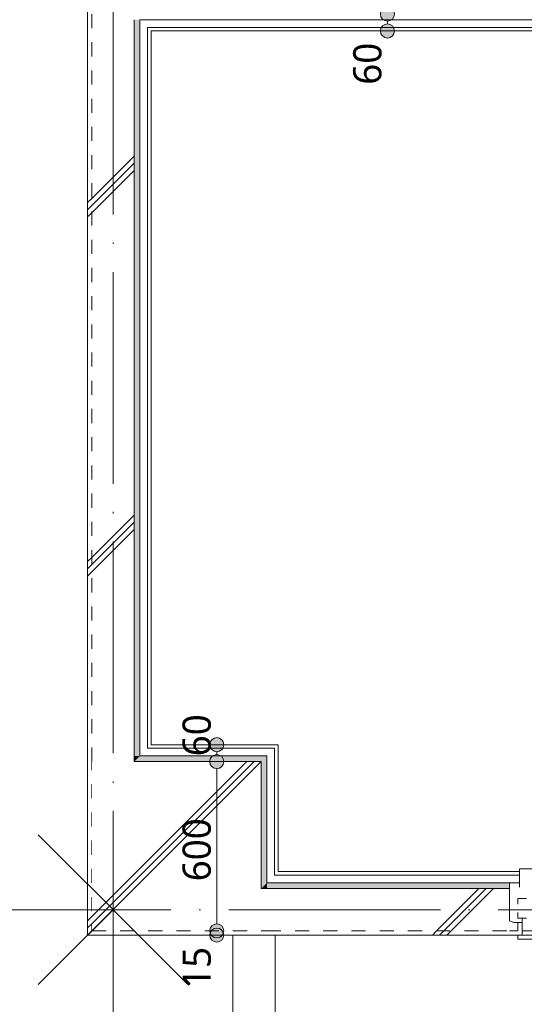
# Model space of a CAD drawing. Header units: millimetres. Extents: x 0 to 841, y 0 to 1188.
# Tile 55 of 98: x 482 to 517, y 920 to 990. Entities that reach past the tile are written whole.
import ezdxf
from ezdxf.xclip import XClip

# ---------------------------------------------------------------- set-up
doc = ezdxf.new("R2010")
doc.units = ezdxf.units.MM
doc.header["$MEASUREMENT"] = 0
doc.header["$XCLIPFRAME"] = 0
for name, pattern in [('Wipeout_Contour', [1000, 0, -1000]), ('通り芯', [19, 15, -2, 0, -2]), ('陰線', [4, 3, -1]), ('ＪＷ点線１', [2, 1, -1])]:
    doc.linetypes.add(name, pattern=pattern)
for name, color, linetype, lineweight in [('Archicad窓_ペン_番号__23', 7, 'Continuous', 15), ('壁-躯体_ペン_番号__141', 7, 'Continuous', 15), ('壁-間仕切り_ペン_番号__141', 7, 'Continuous', 15), ('室名.★_ペン_番号__46', 7, 'Continuous', 13), ('寸法_ペン_番号__45', 7, 'Continuous', 13), ('寸法_ペン_番号__46', 7, 'Continuous', 13), ('柱_ペン_番号__141', 7, 'Continuous', 15), ('解答用紙_1_01_3基準線（鎖線）_ペン_番号__1', 7, 'Continuous', 18), ('通り芯_ペン_番号__139', 8, 'Continuous', 5)]:
    doc.layers.add(name, color=color, linetype=linetype, lineweight=lineweight)
for name, color, linetype, lineweight, true_color in [('Archicad窓_ペン_番号__63', 251, 'Continuous', 5, 0x6a6a6a), ('ゾーン_ペン_番号__74', 251, 'Continuous', 5, 0x6a6a6a), ('壁-躯体_ペン_番号__161', 251, 'Continuous', 5, 0x6a6a6a), ('壁-躯体_ペン_番号__169', 253, 'Continuous', 5, 0xaaaaaa), ('壁-躯体_ペン_番号__174', 253, 'Continuous', 5, 0xaaaaaa), ('壁-躯体_ペン_番号__87', 251, 'Continuous', 5, 0x6a6a6a), ('壁-間仕切り_ペン_番号__161', 251, 'Continuous', 5, 0x6a6a6a), ('寸法_ペン_番号__85', 251, 'Continuous', 5, 0x6a6a6a), ('床_ペン_番号__89', 251, 'Continuous', 5, 0x6a6a6a), ('床_ペン_番号__90', 251, 'Continuous', 5, 0x6a6a6a), ('柱_ペン_番号__169', 253, 'Continuous', 5, 0xaaaaaa)]:
    doc.layers.add(name, color=color, linetype=linetype, lineweight=lineweight, true_color=true_color)
for name, color, linetype in [('EV.★', 7, 'Continuous'), ('壁-躯体', 7, 'Continuous'), ('壁-間仕切り', 7, 'Continuous'), ('寸法', 7, 'Continuous'), ('床', 7, 'Continuous'), ('柱', 7, 'Continuous')]:
    doc.layers.add(name, color=color, linetype=linetype)
doc.styles.add('GENERATED_STYLE_1', font='meiryo.ttc')
pattern_1 = [(45, (488.263, 926.959), (-12.728, 12.728), []), (45, (488.008, 927.213), (-12.728, 12.728), []), (45, (487.753, 927.468), (-12.728, 12.728), [])]

# ---------------------------------------------------------------- blocks, each defined once
blk = doc.blocks.new('*X31')
at = {"layer": '壁-躯体_ペン_番号__174', "linetype": 'Continuous', "lineweight": 5, "true_color": 0xaaaaaa}
blk.add_hatch(color=253, dxfattribs=at).paths.add_polyline_path([(489.763, 937.459), (498.763, 937.459), (499.163, 937.859), (490.163, 937.859)])
blk = doc.blocks.new('*X32')
at = {"layer": '壁-躯体_ペン_番号__174', "linetype": 'Continuous', "lineweight": 5, "true_color": 0xaaaaaa}
blk.add_hatch(color=253, dxfattribs=at).paths.add_polyline_path([(489.763, 937.459), (490.163, 937.859), (489.763, 937.859)])
blk = doc.blocks.new('*X33')
at = {"layer": '壁-躯体_ペン_番号__174', "linetype": 'Continuous', "lineweight": 5, "true_color": 0xaaaaaa}
blk.add_hatch(color=253, dxfattribs=at).paths.add_polyline_path([(489.763, 937.459), (498.763, 937.459), (499.163, 937.859), (490.163, 937.859)])
blk = doc.blocks.new('*X34')
at = {"layer": '壁-躯体_ペン_番号__174', "linetype": 'Continuous', "lineweight": 5, "true_color": 0xaaaaaa}
blk.add_hatch(color=253, dxfattribs=at).paths.add_polyline_path([(489.763, 937.459), (490.163, 937.859), (489.763, 937.859)])
blk = doc.blocks.new('*X35')
at = {"layer": '壁-躯体_ペン_番号__174', "linetype": 'Continuous', "lineweight": 5, "true_color": 0xaaaaaa}
blk.add_hatch(color=253, dxfattribs=at).paths.add_polyline_path([(489.763, 990.059), (489.763, 937.859), (490.163, 937.859), (490.163, 990.059)])
blk = doc.blocks.new('*X77')
at = {"layer": '壁-躯体_ペン_番号__174', "linetype": 'Continuous', "lineweight": 5, "true_color": 0xaaaaaa}
blk.add_hatch(color=253, dxfattribs=at).paths.add_polyline_path([(499.163, 928.859), (498.763, 928.459), (499.163, 928.459)])
blk = doc.blocks.new('*X78')
at = {"layer": '壁-躯体_ペン_番号__174', "linetype": 'Continuous', "lineweight": 5, "true_color": 0xaaaaaa}
blk.add_hatch(color=253, dxfattribs=at).paths.add_polyline_path([(498.763, 937.459), (498.763, 928.459), (499.163, 928.859), (499.163, 937.859)])
blk = doc.blocks.new('*X79')
at = {"layer": '壁-躯体_ペン_番号__174', "linetype": 'Continuous', "lineweight": 5, "true_color": 0xaaaaaa}
blk.add_hatch(color=253, dxfattribs=at).paths.add_polyline_path([(499.163, 928.859), (499.163, 928.459), (516.363, 928.459), (516.363, 928.859)])
blk = doc.blocks.new('図面_6_6', base_point=(598.263, 1001.922))
at = {"layer": '床_ペン_番号__90', "color": 251, "linetype": '陰線', "lineweight": 5, "true_color": 0x6a6a6a, "flags": 128}
for points in [[(496.763, 925.459), (496.763, 895.759)], [(496.763, 925.459), (715.763, 925.459)]]:
    blk.add_lwpolyline(points, dxfattribs=at)
at = {"layer": '寸法_ペン_番号__46', "color": 7, "linetype": 'Continuous', "lineweight": 13, "insert": (495.217, 921.346), "char_height": 2, "width": 3.31252, "attachment_point": 7, "rotation": 90, "style": 'GENERATED_STYLE_1'}
blk.add_mtext('\\A1;{\\pql;\\fMeiryo|b0|i0|c128|p0;\\W1.000000;15}', dxfattribs=at)
at = {"color": 254, "linetype": 'Wipeout_Contour', "lineweight": 0, "ltscale": 4226.559867}
blk.add_wipeout([(486.763, 937.459), (486.763, 937.859), (486.463, 937.859), (486.463, 937.759)], dxfattribs=at).dxf.layer = '壁-躯体'
at = {"color": 254, "linetype": 'Wipeout_Contour', "lineweight": 0, "ltscale": 22881.22973}
blk.add_wipeout([(488.263, 926.959), (582.263, 926.959), (724.263, 926.959), (724.263, 969.859), (709.263, 969.859), (709.263, 976.959), (724.263, 976.959), (724.263, 1021.959), (686.663, 1021.959), (686.663, 1062.859), (655.963, 1062.859), (655.963, 1094.959), (636.763, 1094.959), (636.763, 1078.959), (614.963, 1078.959), (614.963, 1061.059), (582.263, 1061.059), (582.263, 991.959), (488.263, 991.959)], dxfattribs=at).dxf.layer = '床'
at = {"layer": '壁-躯体_ペン_番号__169', "linetype": 'Continuous', "lineweight": 5, "true_color": 0xaaaaaa}
h = blk.add_hatch(dxfattribs=at)
h.set_pattern_fill('コンクリート_構造2_0006', color=253, style=0, pattern_type=2)
h.set_pattern_definition(pattern_1)
h.paths.add_polyline_path([(486.763, 937.459), (486.763, 937.859), (486.463, 937.859), (486.463, 937.759)])
at = {"layer": 'Archicad窓_ペン_番号__23', "color": 7, "linetype": 'Continuous', "lineweight": 15}
for p, q in [((517.563, 927.759), (516.963, 927.759)), ((516.963, 927.759), (516.963, 927.359))]:
    blk.add_line(p, q, dxfattribs=at)
at = {"layer": '床_ペン_番号__89', "color": 251, "linetype": 'Continuous', "lineweight": 5, "true_color": 0x6a6a6a, "flags": 128}
blk.add_lwpolyline([(488.263, 926.959), (582.263, 926.959), (724.263, 926.959), (724.263, 969.859), (709.263, 969.859), (709.263, 976.959), (724.263, 976.959), (724.263, 1021.959), (686.663, 1021.959), (686.663, 1062.859), (655.963, 1062.859), (655.963, 1094.959), (636.763, 1094.959), (636.763, 1078.959), (614.963, 1078.959), (614.963, 1061.059), (582.263, 1061.059), (582.263, 991.959), (488.263, 991.959)], close=True, dxfattribs=at)
at = {"layer": '室名.★_ペン_番号__46', "color": 7, "linetype": 'Continuous', "lineweight": 13, "insert": (534.57, 960.738), "char_height": 3, "attachment_point": 2, "style": 'GENERATED_STYLE_1'}
blk.add_mtext('\\A1;{\\pqc;\\pt0,920;\\fMeiryo|b0|i0|c128|p0;\\W1.000000;洋室\\fMeiryo|b0|i0|c128|p0;\\W1.000000;\\A1{\\H.66x;\\S^  ;}\\fMeiryo|b0|i0|c128|p0;\\W1.000000;\\fMeiryo|b0|i0|c128|p0;\\W1.000000;\\A1{\\H.66x;\\S^  ;}\\fMeiryo|b0|i0|c128|p0;\\W1.000000;\\fMeiryo|b0|i0|c128|p0;\\W1.000000;\\fMeiryo|b0|i0|c128|p0;\\W1.000000;\\fMeiryo|b0|i0|c128|p0;\\W1.000000;\\fMeiryo|b0|i0|c128|p0;\\W1.000000;\\fMeiryo|b0|i0|c128|p0;\\W1.000000;\\fMeiryo|b0|i0|c128|p0;\\W1.000000;\\A1{\\H.66x;\\S^  ;}\\fMeiryo|b0|i0|c128|p0;\\W1.000000;\\fMeiryo|b0|i0|c128|p0;\\W1.000000;\\A1{\\H.66x;\\S^  ;}\\fMeiryo|b0|i0|c128|p0;\\W1.000000;\\fMeiryo|b0|i0|c128|p0;\\W1.000000;\\fMeiryo|b0|i0|c128|p0;\\W1.000000;\\fMeiryo|b0|i0|c128|p0;\\W1.000000;\\fMeiryo|b0|i0|c128|p0;\\W1.000000;\\fMeiryo|b0|i0|c128|p0;\\W1.000000;\\fMeiryo|b0|i0|c128|p0;\\W1.000000;\\A1{\\H.66x;\\S^  ;}\\fMeiryo|b0|i0|c128|p0;\\W1.000000;\\fMeiryo|b0|i0|c128|p0;\\W1.000000;\\A1{\\H.66x;\\S^  ;}\\fMeiryo|b0|i0|c128|p0;\\W1.000000;\\fMeiryo|b0|i0|c128|p0;\\W1.000000;\\fMeiryo|b0|i0|c128|p0;\\W1.000000;\\fMeiryo|b0|i0|c128|p0;\\W1.000000;\\fMeiryo|b0|i0|c128|p0;\\W1.000000;\\fMeiryo|b0|i0|c128|p0;\\W1.000000;\\fMeiryo|b0|i0|c128|p0;\\W1.000000;\\A1{\\H.66x;\\S^  ;}\\fMeiryo|b0|i0|c128|p0;\\W1.000000;\\fMeiryo|b0|i0|c128|p0;\\W1.000000;\\A1{\\H.66x;\\S^  ;}\\fMeiryo|b0|i0|c128|p0;\\W1.000000;\\fMeiryo|b0|i0|c128|p0;\\W1.000000;\\fMeiryo|b0|i0|c128|p0;\\W1.000000;\\fMeiryo|b0|i0|c128|p0;\\W1.000000;\\fMeiryo|b0|i0|c128|p0;\\W1.000000;\\fMeiryo|b0|i0|c128|p0;\\W1.000000;\\fMeiryo|b0|i0|c128|p0;\\W1.000000;\\A1{\\H.66x;\\S^  ;}\\fMeiryo|b0|i0|c128|p0;\\W1.000000;\\fMeiryo|b0|i0|c128|p0;\\W1.000000;\\A1{\\H.66x;\\S^  ;}\\fMeiryo|b0|i0|c128|p0;\\W1.000000;\\fMeiryo|b0|i0|c128|p0;\\W1.000000;\\fMeiryo|b0|i0|c128|p0;\\W1.000000;\\fMeiryo|b0|i0|c128|p0;\\W1.000000;\\fMeiryo|b0|i0|c128|p0;\\W1.000000;\\fMeiryo|b0|i0|c128|p0;\\W1.000000;\\fMeiryo|b0|i0|c128|p0;\\W1.000000;\\fMeiryo|b0|i0|c128|p0;\\W1.000000;}', dxfattribs=at)
at = {"layer": '寸法_ペン_番号__46', "color": 7, "linetype": 'Continuous', "lineweight": 13, "insert": (507.314, 985.446), "char_height": 2, "width": 3.31252, "attachment_point": 7, "rotation": 90, "style": 'GENERATED_STYLE_1'}
blk.add_mtext('\\A1;{\\pql;\\fMeiryo|b0|i0|c128|p0;\\W1.000000;60}', dxfattribs=at)
at = {"color": 254, "linetype": 'Wipeout_Contour', "lineweight": 0, "ltscale": 6439.080496}
blk.add_wipeout([(497.063, 895.759), (497.063, 895.459), (715.763, 895.459), (715.763, 925.459), (496.763, 925.459), (496.763, 895.759)], dxfattribs=at).dxf.layer = '床'
at = {"layer": 'ゾーン_ペン_番号__74', "color": 251, "linetype": 'Continuous', "lineweight": 5, "true_color": 0x6a6a6a, "flags": 128}
blk.add_lwpolyline([(499.763, 898.459), (712.763, 898.459), (712.763, 925.159), (499.763, 925.159)], close=True, dxfattribs=at)
at = {"layer": '床_ペン_番号__90', "color": 251, "linetype": 'Continuous', "lineweight": 5, "true_color": 0x6a6a6a, "flags": 128}
for points in [[(496.763, 925.459), (496.763, 895.759)], [(496.763, 925.459), (715.763, 925.459)]]:
    blk.add_lwpolyline(points, dxfattribs=at)
at = {"color": 254, "linetype": 'Wipeout_Contour', "lineweight": 0, "ltscale": 4203.641952}
blk.add_wipeout([(486.763, 925.459), (486.763, 937.459), (486.463, 937.759), (486.463, 925.159)], dxfattribs=at).dxf.layer = '壁-躯体'
at = {"color": 254, "linetype": 'Wipeout_Contour', "lineweight": 0, "ltscale": 4240.209777}
blk.add_wipeout([(489.763, 937.459), (498.763, 937.459), (499.163, 937.859), (490.163, 937.859)], dxfattribs=at).dxf.layer = '壁-躯体'
at = {"color": 254, "linetype": 'Wipeout_Contour', "lineweight": 0, "ltscale": 3312.945823}
blk.add_wipeout([(490.963, 989.259), (490.713, 989.509), (490.713, 989.259)], dxfattribs=at).dxf.layer = '壁-間仕切り'
at = {"color": 254, "linetype": 'Wipeout_Contour', "lineweight": 0, "ltscale": 3176.677828}
blk.add_wipeout([(490.963, 938.659), (490.713, 938.409), (490.963, 938.409)], dxfattribs=at).dxf.layer = '壁-間仕切り'
at = {"color": 254, "linetype": 'Wipeout_Contour', "lineweight": 0, "ltscale": 3189.279927}
blk.add_wipeout([(499.713, 938.409), (499.963, 938.409), (499.963, 938.659)], dxfattribs=at).dxf.layer = '壁-間仕切り'
at = {"color": 254, "linetype": 'Wipeout_Contour', "lineweight": 0, "ltscale": 3165.474176}
blk.add_wipeout([(499.963, 929.659), (499.713, 929.409), (499.963, 929.409)], dxfattribs=at).dxf.layer = '壁-間仕切り'
at = {"layer": '壁-躯体_ペン_番号__169', "linetype": 'Continuous', "lineweight": 5, "true_color": 0xaaaaaa}
h = blk.add_hatch(dxfattribs=at)
h.set_pattern_fill('コンクリート_構造2_0006', color=253, style=0, pattern_type=2)
h.set_pattern_definition(pattern_1)
h.paths.add_polyline_path([(486.763, 925.459), (486.763, 937.459), (486.463, 937.759), (486.463, 925.159)])
at = {"layer": 'EV.★', "color": 7, "linetype": 'Continuous', "lineweight": 5}
blk.add_blockref('*X31', (0, 0), dxfattribs=at)
at = {"color": 254, "linetype": 'Wipeout_Contour', "lineweight": 0, "ltscale": 4149.025385}
blk.add_wipeout([(496.763, 925.159), (496.763, 895.759), (497.063, 895.759), (497.063, 925.159)], dxfattribs=at).dxf.layer = '壁-躯体'
at = {"color": 254, "linetype": 'Wipeout_Contour', "lineweight": 0, "ltscale": 4158.929704}
blk.add_wipeout([(499.763, 898.459), (499.763, 925.159), (499.463, 925.159), (499.463, 898.459)], dxfattribs=at).dxf.layer = '壁-躯体'
at = {"color": 254, "linetype": 'Wipeout_Contour', "lineweight": 0, "ltscale": 3163.787891}
blk.add_wipeout([(499.713, 929.409), (499.163, 928.859), (499.713, 928.859)], dxfattribs=at).dxf.layer = '壁-間仕切り'
at = {"color": 254, "linetype": 'Wipeout_Contour', "lineweight": 0, "ltscale": 4226.559867}
blk.add_wipeout([(486.763, 937.459), (486.763, 937.859), (486.463, 937.859), (486.463, 937.759)], dxfattribs=at).dxf.layer = '壁-躯体'
at = {"color": 254, "linetype": 'Wipeout_Contour', "lineweight": 0, "ltscale": 3174.622368}
blk.add_wipeout([(489.763, 937.459), (490.163, 937.859), (489.763, 937.859)], dxfattribs=at).dxf.layer = '壁-躯体'
at = {"color": 254, "linetype": 'Wipeout_Contour', "lineweight": 0, "ltscale": 4155.813714}
blk.add_wipeout([(497.063, 925.159), (497.063, 898.159), (499.463, 898.159), (499.463, 925.159)], dxfattribs=at).dxf.layer = '壁-躯体'
at = {"layer": '壁-躯体_ペン_番号__169', "linetype": 'Continuous', "lineweight": 5, "true_color": 0xaaaaaa}
h = blk.add_hatch(dxfattribs=at)
h.set_pattern_fill('コンクリート_構造2_0006', color=253, style=0, pattern_type=2)
h.set_pattern_definition(pattern_1)
h.paths.add_polyline_path([(486.763, 937.459), (486.763, 937.859), (486.463, 937.859), (486.463, 937.759)])
at = {"layer": '壁-躯体_ペン_番号__87', "color": 251, "linetype": 'Continuous', "lineweight": 5, "true_color": 0x6a6a6a, "flags": 128}
for points in [[(496.763, 925.159), (496.763, 895.459)], [(497.063, 925.159), (496.763, 925.159)], [(499.463, 925.159), (497.063, 925.159)], [(499.763, 925.159), (499.463, 925.159)], [(499.763, 898.459), (499.763, 925.159)]]:
    blk.add_lwpolyline(points, dxfattribs=at)
at = {"layer": 'EV.★', "color": 7, "linetype": 'Continuous', "lineweight": 5}
blk.add_blockref('*X32', (0, 0), dxfattribs=at)
at = {"color": 254, "linetype": 'Wipeout_Contour', "lineweight": 0, "ltscale": 4203.641952}
blk.add_wipeout([(486.763, 925.459), (486.763, 937.459), (486.463, 937.759), (486.463, 925.159)], dxfattribs=at).dxf.layer = '壁-躯体'
at = {"color": 254, "linetype": 'Wipeout_Contour', "lineweight": 0, "ltscale": 4240.209777}
blk.add_wipeout([(489.763, 937.459), (498.763, 937.459), (499.163, 937.859), (490.163, 937.859)], dxfattribs=at).dxf.layer = '壁-躯体'
at = {"layer": '壁-躯体_ペン_番号__169', "linetype": 'Continuous', "lineweight": 5, "true_color": 0xaaaaaa}
h = blk.add_hatch(dxfattribs=at)
h.set_pattern_fill('コンクリート_構造2_0006', color=253, style=0, pattern_type=2)
h.set_pattern_definition(pattern_1)
h.paths.add_polyline_path([(486.763, 925.459), (486.763, 937.459), (486.463, 937.759), (486.463, 925.159)])
at = {"layer": 'EV.★', "color": 7, "linetype": 'Continuous', "lineweight": 5}
blk.add_blockref('*X33', (0, 0), dxfattribs=at)
at = {"color": 254, "linetype": 'Wipeout_Contour', "lineweight": 0, "ltscale": 4325.363116}
blk.add_wipeout([(486.463, 993.459), (486.463, 937.859), (486.763, 937.859), (486.763, 993.183)], dxfattribs=at).dxf.layer = '壁-躯体'
at = {"color": 254, "linetype": 'Wipeout_Contour', "lineweight": 0, "ltscale": 3174.622368}
blk.add_wipeout([(489.763, 937.459), (490.163, 937.859), (489.763, 937.859)], dxfattribs=at).dxf.layer = '壁-躯体'
at = {"layer": '壁-躯体_ペン_番号__169', "linetype": 'Continuous', "lineweight": 5, "true_color": 0xaaaaaa}
h = blk.add_hatch(dxfattribs=at)
h.set_pattern_fill('コンクリート_構造2_0006', color=253, style=0, pattern_type=2)
h.set_pattern_definition(pattern_1)
h.paths.add_polyline_path([(486.463, 993.459), (486.463, 937.859), (486.763, 937.859), (486.763, 993.183)])
at = {"layer": 'EV.★', "color": 7, "linetype": 'Continuous', "lineweight": 5}
blk.add_blockref('*X34', (0, 0), dxfattribs=at)
at = {"color": 254, "linetype": 'Wipeout_Contour', "lineweight": 0, "ltscale": 4325.569055}
blk.add_wipeout([(489.763, 990.059), (489.763, 937.859), (490.163, 937.859), (490.163, 990.059)], dxfattribs=at).dxf.layer = '壁-躯体'
at = {"layer": '壁-躯体_ペン_番号__161', "color": 251, "linetype": 'Continuous', "lineweight": 5, "true_color": 0x6a6a6a}
blk.add_line((490.163, 937.859), (499.163, 937.859), dxfattribs=at)
blk.add_line((490.163, 937.859), (499.163, 937.859), dxfattribs=at)
at = {"layer": '壁-躯体_ペン_番号__161', "color": 251, "linetype": 'Continuous', "lineweight": 5, "true_color": 0x6a6a6a, "flags": 128}
blk.add_lwpolyline([(490.163, 937.859), (490.163, 990.059)], dxfattribs=at)
at = {"layer": 'EV.★', "color": 7, "linetype": 'Continuous', "lineweight": 5}
blk.add_blockref('*X35', (0, 0), dxfattribs=at)
at = {"color": 254, "linetype": 'Wipeout_Contour', "lineweight": 0, "ltscale": 5428.32978}
blk.add_wipeout([(486.763, 990.459), (486.763, 937.859), (489.763, 937.859), (489.763, 990.426), (489.727, 990.459)], dxfattribs=at).dxf.layer = '壁-躯体'
at = {"color": 254, "linetype": 'Wipeout_Contour', "lineweight": 0, "ltscale": 3313.286628}
blk.add_wipeout([(490.713, 989.509), (490.163, 990.059), (490.163, 989.509)], dxfattribs=at).dxf.layer = '壁-間仕切り'
at = {"color": 254, "linetype": 'Wipeout_Contour', "lineweight": 0, "ltscale": 3174.994946}
blk.add_wipeout([(490.713, 938.409), (490.163, 937.859), (490.713, 937.859)], dxfattribs=at).dxf.layer = '壁-間仕切り'
at = {"color": 254, "linetype": 'Wipeout_Contour', "lineweight": 0, "ltscale": 3187.594802}
blk.add_wipeout([(499.163, 937.859), (499.713, 937.859), (499.713, 938.409)], dxfattribs=at).dxf.layer = '壁-間仕切り'
at = {"layer": '壁-躯体_ペン_番号__169', "linetype": 'Continuous', "lineweight": 5, "true_color": 0xaaaaaa}
h = blk.add_hatch(dxfattribs=at)
h.set_pattern_fill('コンクリート_構造2_0006', color=253, style=0, pattern_type=2)
h.set_pattern_definition(pattern_1)
h.paths.add_polyline_path([(486.763, 990.459), (486.763, 937.859), (489.763, 937.859), (489.763, 990.426), (489.727, 990.459)])
at = {"color": 254, "linetype": 'Wipeout_Contour', "lineweight": 0, "ltscale": 4505.888234}
blk.add_wipeout([(490.963, 989.259), (583.163, 989.259), (583.163, 989.509), (490.963, 989.509)], dxfattribs=at).dxf.layer = '壁-間仕切り'
at = {"color": 254, "linetype": 'Wipeout_Contour', "lineweight": 0, "ltscale": 4228.674426}
blk.add_wipeout([(486.763, 937.459), (489.763, 937.459), (489.763, 937.859), (486.763, 937.859)], dxfattribs=at).dxf.layer = '壁-躯体'
at = {"color": 254, "linetype": 'Wipeout_Contour', "lineweight": 0, "ltscale": 3313.732282}
blk.add_wipeout([(490.963, 989.509), (490.713, 989.509), (490.963, 989.259)], dxfattribs=at).dxf.layer = '壁-間仕切り'
at = {"layer": '壁-躯体_ペン_番号__169', "linetype": 'Continuous', "lineweight": 5, "true_color": 0xaaaaaa}
h = blk.add_hatch(dxfattribs=at)
h.set_pattern_fill('コンクリート_構造2_0006', color=253, style=0, pattern_type=2)
h.set_pattern_definition(pattern_1)
h.paths.add_polyline_path([(486.763, 937.459), (489.763, 937.459), (489.763, 937.859), (486.763, 937.859)])
at = {"layer": '壁-躯体_ペン_番号__141', "color": 7, "linetype": 'ＪＷ点線１', "lineweight": 15}
for p, q in [((486.763, 990.459), (486.763, 937.859)), ((486.763, 937.459), (486.763, 937.859)), ((486.763, 937.459), (486.763, 937.859)), ((486.763, 937.859), (486.763, 925.459))]:
    blk.add_line(p, q, dxfattribs=at)
at = {"layer": '壁-躯体_ペン_番号__141', "color": 7, "linetype": 'Continuous', "lineweight": 15}
for p, q in [((489.763, 937.859), (489.763, 990.059)), ((486.463, 937.759), (486.463, 937.859)), ((486.463, 937.759), (486.463, 937.859)), ((486.463, 925.159), (486.463, 937.759)), ((486.463, 925.159), (486.463, 937.759)), ((489.763, 937.859), (489.763, 937.459)), ((489.763, 937.859), (489.763, 937.459)), ((489.763, 937.459), (489.763, 937.859))]:
    blk.add_line(p, q, dxfattribs=at)
at = {"layer": '壁-躯体_ペン_番号__141', "color": 7, "linetype": 'Continuous', "lineweight": 15, "flags": 128}
blk.add_lwpolyline([(486.463, 993.459), (486.463, 937.859)], dxfattribs=at)
at = {"layer": '柱_ペン_番号__141', "color": 7, "linetype": 'Continuous', "lineweight": 15}
blk.add_line((498.763, 937.459), (489.763, 937.459), dxfattribs=at)
blk.add_line((498.763, 937.459), (489.763, 937.459), dxfattribs=at)
at = {"color": 254, "linetype": 'Wipeout_Contour', "lineweight": 0, "ltscale": 4507.32557}
blk.add_wipeout([(490.713, 989.509), (583.413, 989.509), (583.413, 990.059), (490.713, 990.059)], dxfattribs=at).dxf.layer = '壁-間仕切り'
at = {"layer": '寸法', "linetype": 'Continuous', "lineweight": 0, "true_color": 0x000000}
for points in [[(507.214, 990.459), (507.252, 990.267), (507.361, 990.105), (507.523, 989.997), (507.714, 989.959), (507.906, 989.997), (508.068, 990.105), (508.176, 990.267), (508.214, 990.459), (508.176, 990.65), (508.068, 990.812), (507.906, 990.921), (507.714, 990.959), (507.523, 990.921), (507.361, 990.812), (507.252, 990.65)], [(507.214, 989.259), (507.252, 989.067), (507.361, 988.905), (507.523, 988.797), (507.714, 988.759), (507.906, 988.797), (508.068, 988.905), (508.176, 989.067), (508.214, 989.259), (508.176, 989.45), (508.068, 989.612), (507.906, 989.721), (507.714, 989.759), (507.523, 989.721), (507.361, 989.612), (507.252, 989.45)]]:
    blk.add_hatch(color=18, dxfattribs=at).paths.add_polyline_path(points)
at = {"layer": '寸法_ペン_番号__45', "color": 7, "linetype": 'Continuous', "lineweight": 13}
for centre in [(507.714, 990.459), (507.714, 989.259)]:
    blk.add_circle(centre, 0.5, dxfattribs=at)
at = {"layer": '寸法_ペン_番号__85', "color": 251, "linetype": 'Continuous', "lineweight": 5, "true_color": 0x6a6a6a}
for p, q in [((507.714, 989.959), (507.714, 989.759)), ((502.714, 989.259), (507.214, 989.259))]:
    blk.add_line(p, q, dxfattribs=at)
blk.add_point((508.214, 989.259), dxfattribs=at)
at = {"color": 254, "linetype": 'Wipeout_Contour', "lineweight": 0, "ltscale": 3314.475688}
blk.add_wipeout([(490.713, 990.059), (490.163, 990.059), (490.713, 989.509)], dxfattribs=at).dxf.layer = '壁-間仕切り'
at = {"color": 254, "linetype": 'Wipeout_Contour', "lineweight": 0, "ltscale": 4215.137494}
blk.add_wipeout([(486.763, 925.459), (498.763, 925.459), (498.763, 937.459), (486.763, 937.459)], dxfattribs=at).dxf.layer = '柱'
at = {"layer": '柱_ペン_番号__169', "linetype": 'Continuous', "lineweight": 5, "true_color": 0xaaaaaa}
h = blk.add_hatch(dxfattribs=at)
h.set_pattern_fill('コンクリート_構造2_0006', color=253, style=0, pattern_type=2)
h.set_pattern_definition(pattern_1)
h.paths.add_polyline_path([(486.763, 925.459), (498.763, 925.459), (498.763, 937.459), (486.763, 937.459)])
at = {"layer": '壁-間仕切り_ペン_番号__141', "color": 7, "linetype": 'Continuous', "lineweight": 15, "flags": 128}
blk.add_lwpolyline([(490.963, 989.259), (583.163, 989.259)], dxfattribs=at)
at = {"layer": '壁-間仕切り_ペン_番号__161', "color": 251, "linetype": 'Continuous', "lineweight": 5, "true_color": 0x6a6a6a}
for q in [(490.713, 989.259), (583.163, 989.509)]:
    blk.add_line((490.713, 989.509), q, dxfattribs=at)
at = {"layer": '壁-間仕切り_ペン_番号__161', "color": 251, "linetype": 'Continuous', "lineweight": 5, "true_color": 0x6a6a6a, "flags": 128}
for points in [[(490.163, 990.059), (490.163, 989.509)], [(583.413, 990.059), (490.163, 990.059)]]:
    blk.add_lwpolyline(points, dxfattribs=at)
at = {"layer": '寸法_ペン_番号__85', "color": 251, "linetype": 'Continuous', "lineweight": 5, "true_color": 0x6a6a6a}
blk.add_line((495.617, 925.959), (495.617, 936.959), dxfattribs=at)
at = {"layer": '柱_ペン_番号__141', "color": 7, "linetype": 'Continuous', "lineweight": 15}
for p, q in [((498.763, 937.459), (489.763, 937.459)), ((498.763, 928.459), (498.763, 937.459))]:
    blk.add_line(p, q, dxfattribs=at)
at = {"layer": '寸法_ペン_番号__46', "color": 7, "linetype": 'Continuous', "lineweight": 13, "insert": (495.217, 928.974), "char_height": 2, "width": 4.96876, "attachment_point": 7, "rotation": 90, "style": 'GENERATED_STYLE_1'}
blk.add_mtext('\\A1;{\\pql;\\fMeiryo|b0|i0|c128|p0;\\W1.000000;600}', dxfattribs=at)
at = {"color": 254, "linetype": 'Wipeout_Contour', "lineweight": 0, "ltscale": 4193.400945}
blk.add_wipeout([(498.763, 925.459), (486.763, 925.459), (486.463, 925.159), (499.063, 925.159)], dxfattribs=at).dxf.layer = '壁-躯体'
at = {"color": 254, "linetype": 'Wipeout_Contour', "lineweight": 0, "ltscale": 4327.141641}
blk.add_wipeout([(490.963, 938.659), (490.963, 989.259), (490.713, 989.259), (490.713, 938.659)], dxfattribs=at).dxf.layer = '壁-間仕切り'
at = {"layer": '壁-躯体_ペン_番号__169', "linetype": 'Continuous', "lineweight": 5, "true_color": 0xaaaaaa}
h = blk.add_hatch(dxfattribs=at)
h.set_pattern_fill('コンクリート_構造2_0006', color=253, style=0, pattern_type=2)
h.set_pattern_definition(pattern_1)
h.paths.add_polyline_path([(498.763, 925.459), (486.763, 925.459), (486.463, 925.159), (499.063, 925.159)])
at = {"layer": '寸法', "linetype": 'Continuous', "lineweight": 0, "true_color": 0x000000}
for points in [[(495.117, 925.459), (495.155, 925.267), (495.264, 925.105), (495.426, 924.997), (495.617, 924.959), (495.809, 924.997), (495.971, 925.105), (496.079, 925.267), (496.117, 925.459), (496.079, 925.65), (495.971, 925.812), (495.809, 925.921), (495.617, 925.959), (495.426, 925.921), (495.264, 925.812), (495.155, 925.65)], [(495.117, 925.159), (495.155, 924.967), (495.264, 924.805), (495.426, 924.697), (495.617, 924.659), (495.809, 924.697), (495.971, 924.805), (496.079, 924.967), (496.117, 925.159), (496.079, 925.35), (495.971, 925.512), (495.809, 925.621), (495.617, 925.659), (495.426, 925.621), (495.264, 925.512), (495.155, 925.35)]]:
    blk.add_hatch(color=18, dxfattribs=at).paths.add_polyline_path(points)
at = {"layer": '寸法_ペン_番号__45', "color": 7, "linetype": 'Continuous', "lineweight": 13}
for centre in [(495.617, 925.459), (495.617, 925.159)]:
    blk.add_circle(centre, 0.5, dxfattribs=at)
at = {"layer": '寸法_ペン_番号__85', "color": 251, "linetype": 'Continuous', "lineweight": 5, "true_color": 0x6a6a6a}
blk.add_line((495.617, 925.159), (495.617, 925.159), dxfattribs=at)
at = {"layer": '通り芯_ペン_番号__139', "color": 8, "linetype": '通り芯', "lineweight": 5}
blk.add_line((488.263, 1124.959), (488.263, 886.959), dxfattribs=at)
at = {"color": 254, "linetype": 'Wipeout_Contour', "lineweight": 0, "ltscale": 3178.133068}
blk.add_wipeout([(490.713, 938.659), (490.713, 938.409), (490.963, 938.659)], dxfattribs=at).dxf.layer = '壁-間仕切り'
at = {"color": 254, "linetype": 'Wipeout_Contour', "lineweight": 0, "ltscale": 4204.849795}
blk.add_wipeout([(499.163, 925.459), (498.763, 925.459), (499.063, 925.159), (499.163, 925.159)], dxfattribs=at).dxf.layer = '壁-躯体'
at = {"color": 254, "linetype": 'Wipeout_Contour', "lineweight": 0, "ltscale": 4326.420229}
blk.add_wipeout([(490.713, 938.409), (490.713, 989.509), (490.163, 989.509), (490.163, 938.409)], dxfattribs=at).dxf.layer = '壁-間仕切り'
at = {"layer": '壁-躯体_ペン_番号__169', "linetype": 'Continuous', "lineweight": 5, "true_color": 0xaaaaaa}
h = blk.add_hatch(dxfattribs=at)
h.set_pattern_fill('コンクリート_構造2_0006', color=253, style=0, pattern_type=2)
h.set_pattern_definition(pattern_1)
h.paths.add_polyline_path([(499.163, 925.459), (498.763, 925.459), (499.063, 925.159), (499.163, 925.159)])
at = {"layer": '壁-間仕切り_ペン_番号__161', "color": 251, "linetype": 'Continuous', "lineweight": 5, "true_color": 0x6a6a6a}
blk.add_line((490.713, 989.509), (490.713, 989.259), dxfattribs=at)
at = {"color": 254, "linetype": 'Wipeout_Contour', "lineweight": 0, "ltscale": 3176.577047}
blk.add_wipeout([(490.163, 938.409), (490.163, 937.859), (490.713, 938.409)], dxfattribs=at).dxf.layer = '壁-間仕切り'
at = {"layer": '壁-間仕切り_ペン_番号__141', "color": 7, "linetype": 'Continuous', "lineweight": 15, "flags": 128}
blk.add_lwpolyline([(490.963, 938.659), (490.963, 989.259)], dxfattribs=at)
at = {"layer": '壁-間仕切り_ペン_番号__161', "color": 251, "linetype": 'Continuous', "lineweight": 5, "true_color": 0x6a6a6a}
for q in [(490.713, 989.259), (490.963, 938.409)]:
    blk.add_line((490.713, 938.409), q, dxfattribs=at)
at = {"layer": '壁-間仕切り_ペン_番号__161', "color": 251, "linetype": 'Continuous', "lineweight": 5, "true_color": 0x6a6a6a, "flags": 128}
for points in [[(490.163, 989.509), (490.163, 937.859)], [(490.163, 937.859), (490.713, 937.859)]]:
    blk.add_lwpolyline(points, dxfattribs=at)
at = {"color": 254, "linetype": 'Wipeout_Contour', "lineweight": 0, "ltscale": 4221.985091}
blk.add_wipeout([(516.363, 925.459), (499.163, 925.459), (499.163, 925.159), (516.363, 925.159)], dxfattribs=at).dxf.layer = '壁-躯体'
at = {"layer": '壁-躯体_ペン_番号__169', "linetype": 'Continuous', "lineweight": 5, "true_color": 0xaaaaaa}
h = blk.add_hatch(dxfattribs=at)
h.set_pattern_fill('コンクリート_構造2_0006', color=253, style=0, pattern_type=2)
h.set_pattern_definition(pattern_1)
h.paths.add_polyline_path([(516.363, 925.459), (499.163, 925.459), (499.163, 925.159), (516.363, 925.159)])
at = {"color": 254, "linetype": 'Wipeout_Contour', "lineweight": 0, "ltscale": 4244.937001}
blk.add_wipeout([(490.963, 938.659), (490.963, 938.409), (499.713, 938.409), (499.713, 938.659)], dxfattribs=at).dxf.layer = '壁-間仕切り'
at = {"color": 254, "linetype": 'Wipeout_Contour', "lineweight": 0, "ltscale": 4242.773364}
blk.add_wipeout([(499.163, 938.409), (490.713, 938.409), (490.713, 937.859), (499.163, 937.859)], dxfattribs=at).dxf.layer = '壁-間仕切り'
at = {"color": 254, "linetype": 'Wipeout_Contour', "lineweight": 0, "ltscale": 3190.735765}
blk.add_wipeout([(499.713, 938.659), (499.713, 938.409), (499.963, 938.659)], dxfattribs=at).dxf.layer = '壁-間仕切り'
at = {"layer": '寸法', "linetype": 'Continuous', "lineweight": 0, "true_color": 0x000000}
for points in [[(495.117, 938.659), (495.155, 938.467), (495.264, 938.305), (495.426, 938.197), (495.617, 938.159), (495.809, 938.197), (495.971, 938.305), (496.079, 938.467), (496.117, 938.659), (496.079, 938.85), (495.971, 939.012), (495.809, 939.121), (495.617, 939.159), (495.426, 939.121), (495.264, 939.012), (495.155, 938.85)], [(495.117, 937.459), (495.155, 937.267), (495.264, 937.105), (495.426, 936.997), (495.617, 936.959), (495.809, 936.997), (495.971, 937.105), (496.079, 937.267), (496.117, 937.459), (496.079, 937.65), (495.971, 937.812), (495.809, 937.921), (495.617, 937.959), (495.426, 937.921), (495.264, 937.812), (495.155, 937.65)]]:
    blk.add_hatch(color=18, dxfattribs=at).paths.add_polyline_path(points)
at = {"layer": '壁-間仕切り_ペン_番号__161', "color": 251, "linetype": 'Continuous', "lineweight": 5, "true_color": 0x6a6a6a}
blk.add_line((490.713, 938.409), (490.963, 938.409), dxfattribs=at)
at = {"layer": '寸法_ペン_番号__45', "color": 7, "linetype": 'Continuous', "lineweight": 13}
for centre in [(495.617, 938.659), (495.617, 937.459)]:
    blk.add_circle(centre, 0.5, dxfattribs=at)
at = {"layer": '寸法_ペン_番号__85', "color": 251, "linetype": 'Continuous', "lineweight": 5, "true_color": 0x6a6a6a}
blk.add_line((495.617, 937.959), (495.617, 938.159), dxfattribs=at)
at = {"layer": '寸法_ペン_番号__46', "color": 7, "linetype": 'Continuous', "lineweight": 13, "insert": (495.217, 937.836), "char_height": 2, "width": 3.31252, "attachment_point": 7, "rotation": 90, "style": 'GENERATED_STYLE_1'}
blk.add_mtext('\\A1;{\\pql;\\fMeiryo|b0|i0|c128|p0;\\W1.000000;60}', dxfattribs=at)
at = {"color": 254, "linetype": 'Wipeout_Contour', "lineweight": 0, "ltscale": 3189.174462}
blk.add_wipeout([(499.163, 938.409), (499.163, 937.859), (499.713, 938.409)], dxfattribs=at).dxf.layer = '壁-間仕切り'
at = {"layer": '壁-間仕切り_ペン_番号__141', "color": 7, "linetype": 'Continuous', "lineweight": 15, "flags": 128}
for points in [[(499.963, 938.659), (490.963, 938.659)], [(499.963, 938.659), (499.963, 938.409)]]:
    blk.add_lwpolyline(points, dxfattribs=at)
at = {"layer": '壁-間仕切り_ペン_番号__161', "color": 251, "linetype": 'Continuous', "lineweight": 5, "true_color": 0x6a6a6a}
for p, q in [((499.163, 938.409), (490.963, 938.409)), ((499.713, 938.409), (499.163, 938.409)), ((499.713, 937.859), (499.713, 938.409))]:
    blk.add_line(p, q, dxfattribs=at)
at = {"layer": '壁-間仕切り_ペン_番号__161', "color": 251, "linetype": 'Continuous', "lineweight": 5, "true_color": 0x6a6a6a, "flags": 128}
blk.add_lwpolyline([(490.713, 937.859), (499.163, 937.859)], dxfattribs=at)
at = {"color": 254, "linetype": 'Wipeout_Contour', "lineweight": 0, "ltscale": 4237.469347}
blk.add_wipeout([(499.963, 938.409), (499.713, 938.409), (499.713, 929.659), (499.963, 929.659)], dxfattribs=at).dxf.layer = '壁-間仕切り'
at = {"color": 254, "linetype": 'Wipeout_Contour', "lineweight": 0, "ltscale": 3166.930301}
blk.add_wipeout([(499.713, 929.659), (499.713, 929.409), (499.963, 929.659)], dxfattribs=at).dxf.layer = '壁-間仕切り'
at = {"color": 254, "linetype": 'Wipeout_Contour', "lineweight": 0, "ltscale": 4235.303314}
blk.add_wipeout([(499.713, 937.859), (499.163, 937.859), (499.163, 929.409), (499.713, 929.409)], dxfattribs=at).dxf.layer = '壁-間仕切り'
at = {"layer": '壁-間仕切り_ペン_番号__161', "color": 251, "linetype": 'Continuous', "lineweight": 5, "true_color": 0x6a6a6a}
blk.add_line((499.713, 937.859), (499.713, 938.409), dxfattribs=at)
at = {"color": 254, "linetype": 'Wipeout_Contour', "lineweight": 0, "ltscale": 3165.36621}
blk.add_wipeout([(499.163, 929.409), (499.163, 928.859), (499.713, 929.409)], dxfattribs=at).dxf.layer = '壁-間仕切り'
at = {"layer": '壁-間仕切り_ペン_番号__141', "color": 7, "linetype": 'Continuous', "lineweight": 15, "flags": 128}
blk.add_lwpolyline([(499.963, 929.659), (499.963, 938.409)], dxfattribs=at)
at = {"layer": '壁-間仕切り_ペン_番号__161', "color": 251, "linetype": 'Continuous', "lineweight": 5, "true_color": 0x6a6a6a}
for q in [(499.713, 937.859), (499.963, 929.409)]:
    blk.add_line((499.713, 929.409), q, dxfattribs=at)
at = {"layer": '壁-間仕切り_ペン_番号__161', "color": 251, "linetype": 'Continuous', "lineweight": 5, "true_color": 0x6a6a6a, "flags": 128}
for points in [[(499.163, 937.859), (499.163, 928.859)], [(499.163, 928.859), (499.713, 928.859)]]:
    blk.add_lwpolyline(points, dxfattribs=at)
at = {"color": 254, "linetype": 'Wipeout_Contour', "lineweight": 0, "ltscale": 3161.888643}
blk.add_wipeout([(499.163, 928.859), (498.763, 928.459), (499.163, 928.459)], dxfattribs=at).dxf.layer = '壁-躯体'
at = {"color": 254, "linetype": 'Wipeout_Contour', "lineweight": 0, "ltscale": 4238.246342}
blk.add_wipeout([(499.963, 929.659), (499.963, 929.409), (517.063, 929.409), (517.063, 929.659)], dxfattribs=at).dxf.layer = '壁-間仕切り'
at = {"layer": 'Archicad窓_ペン_番号__23', "color": 7, "linetype": 'Continuous', "lineweight": 15}
blk.add_line((517.563, 929.859), (517.063, 929.859), dxfattribs=at)
at = {"layer": 'Archicad窓_ペン_番号__63', "color": 251, "linetype": 'Continuous', "lineweight": 5, "true_color": 0x6a6a6a}
blk.add_line((554.063, 929.859), (517.063, 929.859), dxfattribs=at)
at = {"layer": 'EV.★', "color": 7, "linetype": 'Continuous', "lineweight": 5}
blk.add_blockref('*X77', (0, 0), dxfattribs=at)
at = {"color": 254, "linetype": 'Wipeout_Contour', "lineweight": 0, "ltscale": 4236.605668}
blk.add_wipeout([(517.063, 929.409), (499.713, 929.409), (499.713, 928.859), (517.063, 928.859)], dxfattribs=at).dxf.layer = '壁-間仕切り'
at = {"layer": 'Archicad窓_ペン_番号__23', "color": 7, "linetype": 'Continuous', "lineweight": 15}
blk.add_line((517.063, 929.859), (517.063, 928.559), dxfattribs=at)
at = {"layer": 'Archicad窓_ペン_番号__63', "color": 251, "linetype": 'Continuous', "lineweight": 5, "true_color": 0x6a6a6a}
blk.add_line((517.063, 929.859), (517.063, 928.859), dxfattribs=at)
at = {"layer": '壁-間仕切り_ペン_番号__141', "color": 7, "linetype": 'Continuous', "lineweight": 15, "flags": 128}
for points in [[(517.063, 929.659), (499.963, 929.659)], [(517.063, 929.659), (517.063, 929.409)]]:
    blk.add_lwpolyline(points, dxfattribs=at)
at = {"layer": '壁-間仕切り_ペン_番号__161', "color": 251, "linetype": 'Continuous', "lineweight": 5, "true_color": 0x6a6a6a}
for p in [(499.713, 929.409), (517.063, 929.409)]:
    blk.add_line(p, (499.963, 929.409), dxfattribs=at)
at = {"layer": '壁-間仕切り_ペン_番号__161', "color": 251, "linetype": 'Continuous', "lineweight": 5, "true_color": 0x6a6a6a, "flags": 128}
for points in [[(517.063, 929.409), (517.063, 928.859)], [(499.713, 928.859), (517.063, 928.859)]]:
    blk.add_lwpolyline(points, dxfattribs=at)
at = {"color": 254, "linetype": 'Wipeout_Contour', "lineweight": 0, "ltscale": 4232.73259}
blk.add_wipeout([(498.763, 937.459), (498.763, 928.459), (499.163, 928.859), (499.163, 937.859)], dxfattribs=at).dxf.layer = '壁-躯体'
at = {"layer": 'EV.★', "color": 7, "linetype": 'Continuous', "lineweight": 5}
blk.add_blockref('*X78', (0, 0), dxfattribs=at)
at = {"color": 254, "linetype": 'Wipeout_Contour', "lineweight": 0, "ltscale": 4233.737372}
blk.add_wipeout([(499.163, 928.859), (499.163, 928.459), (516.363, 928.459), (516.363, 928.859)], dxfattribs=at).dxf.layer = '壁-躯体'
at = {"layer": '壁-躯体_ペン_番号__161', "color": 251, "linetype": 'Continuous', "lineweight": 5, "true_color": 0x6a6a6a}
for p, q in [((499.163, 937.859), (499.163, 928.859)), ((516.363, 928.859), (517.063, 928.859))]:
    blk.add_line(p, q, dxfattribs=at)
at = {"layer": '壁-躯体_ペン_番号__161', "color": 251, "linetype": 'Continuous', "lineweight": 5, "true_color": 0x6a6a6a, "flags": 128}
blk.add_lwpolyline([(516.363, 928.859), (499.163, 928.859)], dxfattribs=at)
at = {"layer": 'EV.★', "color": 7, "linetype": 'Continuous', "lineweight": 5}
blk.add_blockref('*X79', (0, 0), dxfattribs=at)
at = {"color": 254, "linetype": 'Wipeout_Contour', "lineweight": 0, "ltscale": 4227.772215}
blk.add_wipeout([(499.163, 925.459), (516.363, 925.459), (516.363, 928.459), (499.163, 928.459)], dxfattribs=at).dxf.layer = '壁-躯体'
at = {"layer": '壁-躯体_ペン_番号__169', "linetype": 'Continuous', "lineweight": 5, "true_color": 0xaaaaaa}
h = blk.add_hatch(dxfattribs=at)
h.set_pattern_fill('コンクリート_構造2_0006', color=253, style=0, pattern_type=2)
h.set_pattern_definition(pattern_1)
h.paths.add_polyline_path([(499.163, 925.459), (516.363, 925.459), (516.363, 928.459), (499.163, 928.459)])
at = {"layer": '壁-躯体_ペン_番号__141', "color": 7, "linetype": 'Continuous', "lineweight": 15}
blk.add_line((516.363, 928.459), (516.363, 928.859), dxfattribs=at)
at = {"color": 254, "linetype": 'Wipeout_Contour', "lineweight": 0, "ltscale": 4210.873754}
blk.add_wipeout([(498.763, 928.459), (498.763, 925.459), (499.163, 925.459), (499.163, 928.459)], dxfattribs=at).dxf.layer = '壁-躯体'
at = {"color": 254, "linetype": 'Wipeout_Contour', "lineweight": 0, "ltscale": 6360.129217}
blk.add_wipeout([(516.963, 926.059), (516.963, 925.459), (516.363, 925.459), (516.363, 925.159), (517.263, 925.159), (517.263, 926.059)], dxfattribs=at).dxf.layer = '壁-躯体'
at = {"layer": '壁-躯体_ペン_番号__169', "linetype": 'Continuous', "lineweight": 5, "true_color": 0xaaaaaa}
h = blk.add_hatch(dxfattribs=at)
h.set_pattern_fill('コンクリート_構造2_0006', color=253, style=0, pattern_type=2)
h.set_pattern_definition(pattern_1)
h.paths.add_polyline_path([(498.763, 928.459), (498.763, 925.459), (499.163, 925.459), (499.163, 928.459)])
h = blk.add_hatch(dxfattribs=at)
h.set_pattern_fill('コンクリート_構造2_0006', color=253, style=0, pattern_type=2)
h.set_pattern_definition(pattern_1)
h.paths.add_polyline_path([(516.963, 926.059), (516.963, 925.459), (516.363, 925.459), (516.363, 925.159), (517.263, 925.159), (517.263, 926.059)])
at = {"layer": 'Archicad窓_ペン_番号__63', "color": 251, "linetype": 'Continuous', "lineweight": 5, "true_color": 0x6a6a6a}
blk.add_line((554.163, 924.859), (516.963, 924.859), dxfattribs=at)
at = {"layer": '壁-躯体_ペン_番号__141', "color": 7, "linetype": 'Continuous', "lineweight": 15}
for p, q in [((498.763, 928.459), (499.163, 928.459)), ((499.163, 928.459), (498.763, 928.459)), ((516.363, 928.459), (499.163, 928.459)), ((499.063, 925.159), (486.463, 925.159)), ((499.163, 925.159), (499.063, 925.159))]:
    blk.add_line(p, q, dxfattribs=at)
at = {"layer": '壁-躯体_ペン_番号__141', "color": 7, "linetype": 'ＪＷ点線１', "lineweight": 15}
for p, q in [((486.763, 925.459), (499.163, 925.459)), ((499.163, 925.459), (498.763, 925.459))]:
    blk.add_line(p, q, dxfattribs=at)
at = {"layer": '柱_ペン_番号__141', "color": 7, "linetype": 'Continuous', "lineweight": 15}
blk.add_line((498.763, 928.459), (498.763, 937.459), dxfattribs=at)
at = {"layer": '通り芯_ペン_番号__139', "color": 8, "linetype": '通り芯', "lineweight": 5}
blk.add_line((458.263, 926.959), (744.263, 926.959), dxfattribs=at)
at = {"color": 254, "linetype": 'Wipeout_Contour', "lineweight": 0, "ltscale": 5301.4075}
blk.add_wipeout([(516.363, 926.159), (516.363, 925.459), (516.963, 925.459), (516.963, 926.059), (516.663, 926.059)], dxfattribs=at).dxf.layer = '壁-躯体'
at = {"layer": '壁-躯体_ペン_番号__169', "linetype": 'Continuous', "lineweight": 5, "true_color": 0xaaaaaa}
h = blk.add_hatch(dxfattribs=at)
h.set_pattern_fill('コンクリート_構造2_0006', color=253, style=0, pattern_type=2)
h.set_pattern_definition(pattern_1)
h.paths.add_polyline_path([(516.363, 926.159), (516.363, 925.459), (516.963, 925.459), (516.963, 926.059), (516.663, 926.059)])
at = {"layer": 'Archicad窓_ペン_番号__23', "color": 7, "linetype": 'Continuous', "lineweight": 15}
for p, q in [((516.963, 926.759), (516.963, 926.359)), ((516.963, 926.359), (517.563, 926.359)), ((517.263, 926.059), (517.263, 926.359))]:
    blk.add_line(p, q, dxfattribs=at)
at = {"layer": 'Archicad窓_ペン_番号__63', "color": 251, "linetype": 'Continuous', "lineweight": 5, "true_color": 0x6a6a6a}
blk.add_line((516.963, 924.859), (516.963, 925.159), dxfattribs=at)
at = {"layer": '壁-躯体_ペン_番号__141', "color": 7, "linetype": 'Continuous', "lineweight": 15}
for p, q in [((516.363, 926.159), (516.363, 928.459)), ((516.663, 926.059), (516.363, 926.159)), ((516.963, 926.059), (516.663, 926.059)), ((517.263, 926.059), (516.963, 926.059)), ((517.263, 925.159), (517.263, 926.059)), ((516.363, 925.159), (517.263, 925.159))]:
    blk.add_line(p, q, dxfattribs=at)
at = {"layer": '壁-躯体_ペン_番号__141', "color": 7, "linetype": 'ＪＷ点線１', "lineweight": 15}
for p, q in [((516.963, 925.459), (516.963, 926.059)), ((499.163, 925.459), (516.363, 925.459)), ((516.363, 925.459), (516.963, 925.459))]:
    blk.add_line(p, q, dxfattribs=at)
at = {"layer": '壁-躯体_ペン_番号__141', "color": 7, "linetype": 'Continuous', "lineweight": 15, "flags": 128}
blk.add_lwpolyline([(499.163, 925.159), (516.363, 925.159)], dxfattribs=at)
blk = doc.blocks.new('図面_9_1', base_point=(-3958.955, -536.964))
at = {"layer": '解答用紙_1_01_3基準線（鎖線）_ペン_番号__1', "color": 7, "linetype": 'Continuous', "lineweight": 18, "ltscale": 0.01, "flags": 128}
for points in [[(482.965, 921.661), (493.561, 932.257)], [(482.965, 932.257), (493.561, 921.661)]]:
    blk.add_lwpolyline(points, dxfattribs=at)

msp = doc.modelspace()

# ---------------------------------------------------------------- block references
at = {"color": 7, "linetype": 'Continuous', "lineweight": 5}
ref = msp.add_blockref('図面_6_6', (598.263, 1001.922), dxfattribs=at)
XClip(ref).set_block_clipping_path([(424.0552611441, 854.4891387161), (772.4698611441, 1149.3547809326)])

# ---------------------------------------------------------------- next in the draw order: block references
at = {"color": 7, "linetype": 'Continuous', "lineweight": 15}
ref = msp.add_blockref('図面_9_1', (-3958.955, -536.964), dxfattribs=at)
XClip(ref).set_block_clipping_path([(0, 0), (841, 1188)])

doc.saveas('drawing.dxf')
